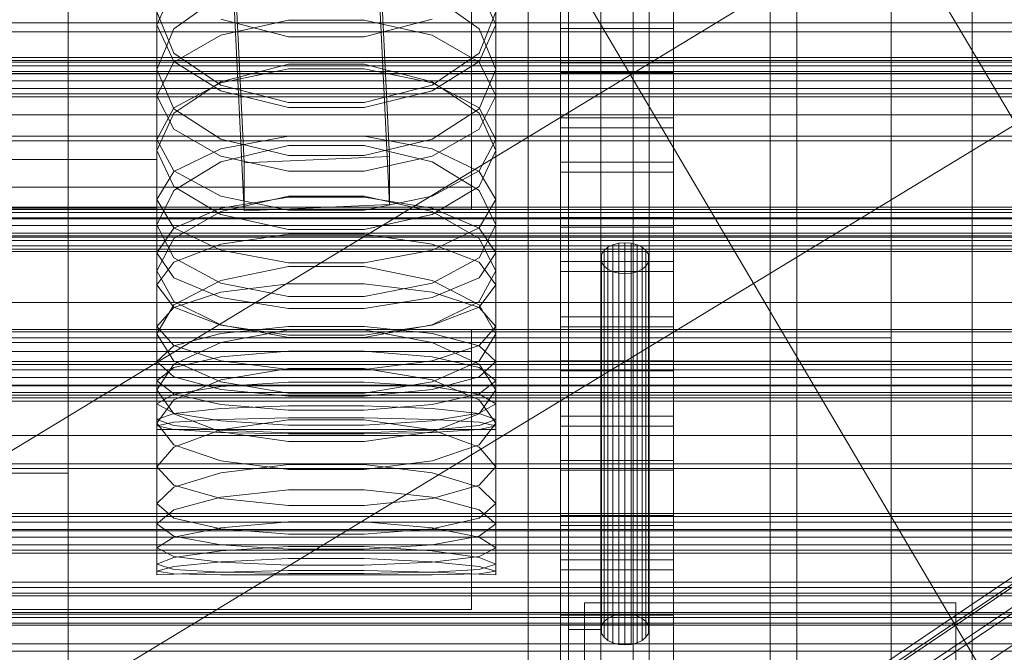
# Model space of a CAD drawing. Header units: millimetres. Extents: x -2233 to 65662, y -50530 to 6847.
# Tile 104 of 256: x 132 to 254, y -34677 to -34598. Entities that reach past the tile are written whole.
import ezdxf

# ---------------------------------------------------------------- set-up
doc = ezdxf.new("R2010")
doc.units = ezdxf.units.MM
for name, color, linetype, lineweight in [('COTAS_O', 1, 'Continuous', 0), ('COTAS_P', 1, 'Continuous', 0), ('frontal_briquetadora', 7, 'Continuous', 0), ('frontal_C01', 7, 'Continuous', 0), ('frontal_C02', 7, 'Continuous', 0), ('frontal_C03', 7, 'Continuous', 0), ('frontal_C04', 7, 'Continuous', 0), ('frontal_mezcladora', 7, 'Continuous', 0), ('frontal_secador', 7, 'Continuous', 0)]:
    doc.layers.add(name, color=color, linetype=linetype, lineweight=lineweight)
doc.dimstyles.new('R19_100', dxfattribs={"dimtxt": 250, "dimasz": 150, "dimexe": 150, "dimexo": 80, "dimgap": 100, "dimtad": 1, "dimtih": 1, "dimtoh": 1, "dimdsep": 46, "dimcen": 0.09, "dimadec": 0, "dimazin": 0, "dimtfac": 1, "dimtdec": 4, "dimtofl": 0, "dimtmove": 0, "dimatfit": 3, "dimfxl": 1, "dimtolj": 1, "dimtzin": 0, "dimarcsym": 0})

# ---------------------------------------------------------------- blocks, each defined once
blk = doc.blocks.new('DIM_R32_40')
at = {"layer": 'COTAS_P'}
for p, q in [((-150, -32200), (550, -32200)), ((550, -32200), (505, -32350)), ((550, -34800), (550, -32200)), ((550, -32200), (595, -32350)), ((550, -34800), (505, -34650)), ((550, -34800), (595, -34650)), ((-150, -34800), (550, -34800))]:
    blk.add_line(p, q, dxfattribs=at)
blk.add_text('2600 P', height=250, rotation=90, dxfattribs=at).set_placement((450, -33500))
blk = doc.blocks.new('DIM_R32_43')
at = {"layer": 'COTAS_O'}
for p, q in [((-650, -34200), (-500, -34155)), ((650, -34200), (500, -34155)), ((-650, -34900), (-650, -34200)), ((-650, -34200), (650, -34200)), ((-650, -34200), (-500, -34245)), ((650, -34200), (500, -34245)), ((650, -34900), (650, -34200))]:
    blk.add_line(p, q, dxfattribs=at)
blk.add_text('1300 O', height=250, dxfattribs=at).set_placement((0, -34100))

msp = doc.modelspace()

# ---------------------------------------------------------------- linework, layer by layer
at = {"layer": 'frontal_briquetadora'}
for p, q in [((210, -34680), (210, -33820)), ((210, -34680), (210, -34260)), ((210, -34680), (210, -34305)), ((200, -34674), (200, -34454.149)), ((204, -34454.149), (204, -34674)), ((210, -34471), (210, -34680)), ((200, -34698), (200, -34478.149)), ((200, -34483.291), (200, -34703.142)), ((200, -34691.652), (200, -34483.291)), ((200, -34489.719), (200, -34698.08)), ((200, -34692.717), (200, -34489.719)), ((200, -34492.29), (200, -34695.288)), ((200, -34492.29), (200, -34689.16)), ((204, -34695.288), (204, -34492.29)), ((208, -34689.16), (208, -34492.29)), ((210, -34496), (210, -34680)), ((200, -34694.302), (200, -34497.432)), ((208, -34497.432), (208, -34694.302)), ((149, -34589.538), (149, -34604.666)), ((191, -34589.538), (191, -34604.666)), ((149, -34599.11), (151.08, -34594.554)), ((156.906, -34595.48), (151.08, -34599.639)), ((188.92, -34599.639), (183.094, -34595.48)), ((188.92, -34594.554), (191, -34599.11)), ((200, -34596.589), (200, -34607.552)), ((151.08, -34602.633), (149, -34597.535)), ((191, -34597.535), (188.92, -34602.634)), ((200, -34596.944), (200, -34607.881)), ((200, -34608.209), (200, -34597.299)), ((149, -34599.11), (149, -34614.698)), ((149, -34599.11), (151.08, -34603.666)), ((165.327, -34600.632), (156.907, -34598.435)), ((165.327, -34598.547), (156.907, -34600.4)), ((174.673, -34598.547), (165.327, -34598.547)), ((183.093, -34598.435), (174.673, -34600.632)), ((183.093, -34600.4), (174.673, -34598.547)), ((188.92, -34603.666), (191, -34599.11)), ((191, -34599.11), (191, -34614.698)), ((151.08, -34599.639), (149, -34604.666)), ((156.907, -34600.4), (151.08, -34603.738)), ((188.92, -34603.738), (183.093, -34600.4)), ((191, -34604.666), (188.92, -34599.639)), ((174.673, -34600.632), (165.327, -34600.632)), ((156.906, -34606.596), (151.08, -34602.633)), ((188.92, -34602.634), (183.094, -34606.596)), ((151.08, -34603.738), (149, -34607.901)), ((151.08, -34603.666), (156.907, -34607.319)), ((165.326, -34603.999), (156.906, -34606.192)), ((174.674, -34603.999), (165.326, -34603.999)), ((183.094, -34606.192), (174.674, -34603.999)), ((183.093, -34607.319), (188.92, -34603.666)), ((191, -34607.901), (188.92, -34603.738)), ((149, -34604.666), (151.08, -34609.515)), ((156.907, -34606.298), (165.327, -34604.564)), ((165.327, -34604.564), (174.673, -34604.564)), ((174.673, -34604.564), (183.093, -34606.298)), ((188.92, -34609.515), (191, -34604.666)), ((156.906, -34606.192), (151.08, -34610.051)), ((151.08, -34609.422), (156.907, -34606.298)), ((183.093, -34606.298), (188.92, -34609.422)), ((188.92, -34610.051), (183.094, -34606.192)), ((165.326, -34608.746), (156.906, -34606.596)), ((156.907, -34607.319), (165.327, -34609.347)), ((174.673, -34609.347), (183.093, -34607.319)), ((183.094, -34606.596), (174.674, -34608.746)), ((200, -34607.552), (200, -34617.661)), ((149, -34607.901), (149, -34623.913)), ((149, -34607.901), (151.08, -34612.065)), ((174.674, -34608.746), (165.326, -34608.746)), ((188.92, -34612.065), (191, -34607.901)), ((191, -34607.901), (191, -34623.913)), ((200, -34607.881), (200, -34617.962)), ((200, -34618.263), (200, -34608.209)), ((149, -34613.318), (151.08, -34609.422)), ((151.08, -34610.051), (149, -34614.698)), ((151.08, -34609.515), (156.906, -34613.274)), ((165.327, -34609.347), (174.673, -34609.347)), ((183.094, -34613.274), (188.92, -34609.515)), ((188.92, -34609.422), (191, -34613.318)), ((191, -34614.698), (188.92, -34610.051)), ((151.08, -34612.065), (156.907, -34615.403)), ((183.093, -34615.403), (188.92, -34612.065)), ((149, -34613.318), (149, -34629.59)), ((151.08, -34617.214), (149, -34613.318)), ((156.906, -34613.274), (165.326, -34615.311)), ((156.907, -34614.479), (165.327, -34612.927)), ((165.327, -34612.927), (174.673, -34612.927)), ((174.673, -34612.927), (183.093, -34614.479)), ((174.674, -34615.311), (183.094, -34613.274)), ((191, -34613.318), (188.92, -34617.214)), ((191, -34613.318), (191, -34629.59)), ((151.08, -34619.163), (149, -34614.698)), ((151.08, -34617.275), (156.907, -34614.479)), ((156.906, -34616.105), (165.326, -34614.083)), ((165.326, -34614.083), (174.674, -34614.083)), ((174.674, -34614.083), (183.094, -34616.105)), ((183.093, -34614.479), (188.92, -34617.275)), ((191, -34614.698), (188.92, -34619.163)), ((151.08, -34619.655), (156.906, -34616.105)), ((156.907, -34615.403), (165.327, -34617.256)), ((165.326, -34615.311), (174.674, -34615.311)), ((174.673, -34617.256), (183.093, -34615.403)), ((183.094, -34616.105), (188.92, -34619.655)), ((149, -34620.762), (151.08, -34617.275)), ((156.907, -34620.338), (151.08, -34617.214)), ((165.327, -34617.256), (174.673, -34617.256)), ((188.92, -34617.214), (183.093, -34620.338)), ((188.92, -34617.275), (191, -34620.762)), ((200, -34617.661), (200, -34626.89)), ((200, -34617.962), (200, -34627.164)), ((200, -34627.437), (200, -34618.263)), ((149, -34623.913), (151.08, -34619.655)), ((156.906, -34622.61), (151.08, -34619.163)), ((188.92, -34619.163), (183.094, -34622.61)), ((188.92, -34619.655), (191, -34623.913)), ((149, -34620.762), (149, -34637.392)), ((149, -34620.762), (151.08, -34624.249)), ((165.326, -34620.353), (156.906, -34622.259)), ((165.327, -34622.072), (156.907, -34620.338)), ((165.327, -34620.476), (156.907, -34621.842)), ((174.674, -34620.353), (165.326, -34620.353)), ((174.673, -34620.476), (165.327, -34620.476)), ((183.093, -34620.338), (174.673, -34622.072)), ((183.093, -34621.842), (174.673, -34620.476)), ((183.094, -34622.259), (174.674, -34620.353)), ((188.92, -34624.249), (191, -34620.762)), ((191, -34620.762), (191, -34637.392)), ((156.907, -34621.842), (151.08, -34624.303)), ((156.906, -34622.259), (151.08, -34625.598)), ((174.673, -34622.072), (165.327, -34622.072)), ((188.92, -34624.303), (183.093, -34621.842)), ((188.92, -34625.598), (183.094, -34622.259)), ((165.326, -34624.472), (156.906, -34622.61)), ((183.094, -34622.61), (174.674, -34624.472)), ((151.08, -34627.982), (149, -34623.913)), ((151.08, -34624.303), (149, -34627.373)), ((151.08, -34624.249), (156.907, -34627.045)), ((174.674, -34624.472), (165.326, -34624.472)), ((183.093, -34627.045), (188.92, -34624.249)), ((191, -34623.913), (188.92, -34627.982)), ((191, -34627.373), (188.92, -34624.303)), ((151.08, -34625.598), (149, -34629.59)), ((156.907, -34626.287), (165.327, -34625.047)), ((165.327, -34625.047), (174.673, -34625.047)), ((174.673, -34625.047), (183.093, -34626.287)), ((191, -34629.59), (188.92, -34625.598)), ((151.08, -34628.522), (156.907, -34626.287)), ((156.907, -34627.045), (165.327, -34628.597)), ((174.673, -34628.597), (183.093, -34627.045)), ((183.093, -34626.287), (188.92, -34628.522)), ((200, -34626.89), (200, -34635.216)), ((200, -34627.164), (200, -34635.461)), ((204.102, -34627.538), (204.402, -34627.073)), ((204.402, -34627.073), (204.879, -34626.674)), ((204.402, -34627.073), (204.402, -34673.036)), ((204.879, -34626.674), (205.5, -34626.367)), ((204.879, -34626.674), (204.879, -34672.636)), ((205.5, -34626.367), (206.224, -34626.175)), ((205.5, -34626.367), (205.5, -34672.33)), ((206.224, -34626.175), (207, -34626.109)), ((206.224, -34626.175), (206.224, -34672.137)), ((207, -34626.109), (207.776, -34626.175)), ((207, -34626.109), (207, -34672.072)), ((207.776, -34626.175), (208.5, -34626.367)), ((207.776, -34626.175), (207.776, -34672.137)), ((208.5, -34626.367), (209.121, -34626.674)), ((208.5, -34626.367), (208.5, -34672.33)), ((209.121, -34626.674), (209.598, -34627.073)), ((209.121, -34626.674), (209.121, -34672.636)), ((209.598, -34627.073), (209.898, -34627.538)), ((209.598, -34627.073), (209.598, -34673.036)), ((149, -34627.373), (149, -34644.321)), ((149, -34627.373), (151.08, -34630.442)), ((156.906, -34631.109), (151.08, -34627.982)), ((188.92, -34627.982), (183.094, -34631.109)), ((188.92, -34630.442), (191, -34627.373)), ((191, -34627.373), (191, -34644.321)), ((200, -34635.706), (200, -34627.437)), ((204, -34628.037), (204.102, -34627.538)), ((204.102, -34628.536), (204, -34628.037)), ((204, -34674), (204, -34628.037)), ((204.102, -34627.538), (204.102, -34673.501)), ((209.898, -34627.538), (210, -34628.037)), ((209.898, -34627.538), (209.898, -34673.501)), ((210, -34628.037), (209.898, -34628.536)), ((210, -34628.037), (210, -34674)), ((149, -34631.309), (151.08, -34628.522)), ((149, -34629.59), (151.08, -34633.39)), ((165.326, -34629.063), (156.906, -34630.791)), ((174.674, -34629.063), (165.326, -34629.063)), ((165.327, -34628.597), (174.673, -34628.597)), ((183.094, -34630.791), (174.674, -34629.063)), ((188.92, -34628.522), (191, -34631.309)), ((188.92, -34633.39), (191, -34629.59)), ((204.402, -34629.002), (204.102, -34628.536)), ((204.102, -34628.536), (204.102, -34674.499)), ((204.879, -34629.401), (204.402, -34629.002)), ((204.402, -34629.002), (204.402, -34674.964)), ((205.5, -34629.707), (204.879, -34629.401)), ((204.879, -34629.401), (204.879, -34675.364)), ((209.121, -34629.401), (208.5, -34629.707)), ((209.598, -34629.002), (209.121, -34629.401)), ((209.121, -34629.401), (209.121, -34675.364)), ((209.898, -34628.536), (209.598, -34629.002)), ((209.598, -34629.002), (209.598, -34674.964)), ((209.898, -34628.536), (209.898, -34674.499)), ((151.08, -34630.442), (156.907, -34632.904)), ((156.906, -34630.791), (151.08, -34633.807)), ((183.093, -34632.904), (188.92, -34630.442)), ((188.92, -34633.807), (183.094, -34630.791)), ((206.224, -34629.9), (205.5, -34629.707)), ((205.5, -34629.707), (205.5, -34675.67)), ((207, -34629.966), (206.224, -34629.9)), ((206.224, -34629.9), (206.224, -34675.863)), ((207.776, -34629.9), (207, -34629.966)), ((207, -34629.966), (207, -34675.928)), ((208.5, -34629.707), (207.776, -34629.9)), ((207.776, -34629.9), (207.776, -34675.863)), ((208.5, -34629.707), (208.5, -34675.67)), ((149, -34631.309), (149, -34648.447)), ((151.08, -34634.097), (149, -34631.309)), ((165.326, -34632.791), (156.906, -34631.109)), ((156.907, -34632.248), (165.327, -34631.199)), ((165.327, -34631.199), (174.673, -34631.199)), ((174.673, -34631.199), (183.093, -34632.248)), ((183.094, -34631.109), (174.674, -34632.791)), ((191, -34631.309), (188.92, -34634.097)), ((191, -34631.309), (191, -34648.447)), ((151.08, -34634.139), (156.907, -34632.248)), ((156.907, -34632.904), (165.327, -34634.27)), ((174.674, -34632.791), (165.326, -34632.791)), ((174.673, -34634.27), (183.093, -34632.904)), ((183.093, -34632.248), (188.92, -34634.139)), ((151.08, -34633.807), (149, -34637.392)), ((149, -34636.498), (151.08, -34634.139)), ((151.08, -34633.39), (156.906, -34636.299)), ((156.907, -34636.332), (151.08, -34634.097)), ((165.327, -34634.27), (174.673, -34634.27)), ((188.92, -34634.097), (183.093, -34636.332)), ((183.094, -34636.299), (188.92, -34633.39)), ((191, -34637.392), (188.92, -34633.807)), ((188.92, -34634.139), (191, -34636.498)), ((200, -34635.216), (200, -34642.617)), ((200, -34635.461), (200, -34642.833)), ((200, -34643.049), (200, -34635.706)), ((149, -34636.498), (149, -34653.884)), ((149, -34636.498), (151.08, -34638.856)), ((156.906, -34636.299), (165.326, -34637.86)), ((156.906, -34638.466), (165.326, -34636.92)), ((165.327, -34637.572), (156.907, -34636.332)), ((165.327, -34636.493), (156.907, -34637.349)), ((165.326, -34636.92), (174.674, -34636.92)), ((174.673, -34636.493), (165.327, -34636.493)), ((183.093, -34636.332), (174.673, -34637.572)), ((183.093, -34637.349), (174.673, -34636.493)), ((174.674, -34637.86), (183.094, -34636.299)), ((174.674, -34636.92), (183.094, -34638.466)), ((188.92, -34638.856), (191, -34636.498)), ((191, -34636.498), (191, -34653.884)), ((151.08, -34640.781), (149, -34637.392)), ((156.907, -34637.349), (151.08, -34638.892)), ((165.326, -34637.86), (174.674, -34637.86)), ((174.673, -34637.572), (165.327, -34637.572)), ((188.92, -34638.892), (183.093, -34637.349)), ((191, -34637.392), (188.92, -34640.781)), ((151.08, -34638.892), (149, -34640.815)), ((151.08, -34641.151), (156.906, -34638.466)), ((151.08, -34638.856), (156.907, -34640.747)), ((183.093, -34640.747), (188.92, -34638.856)), ((183.094, -34638.466), (188.92, -34641.151)), ((191, -34640.815), (188.92, -34638.892)), ((151.08, -34641.573), (156.907, -34640.265)), ((156.907, -34640.265), (165.327, -34639.539)), ((165.327, -34639.539), (174.673, -34639.539)), ((174.673, -34639.539), (183.093, -34640.265)), ((183.093, -34640.265), (188.92, -34641.573)), ((149, -34640.815), (149, -34658.409)), ((149, -34640.815), (151.08, -34642.739)), ((149, -34644.321), (151.08, -34641.151)), ((149, -34643.204), (151.08, -34641.573)), ((156.906, -34643.357), (151.08, -34640.781)), ((165.326, -34641.675), (156.906, -34643.097)), ((156.907, -34640.747), (165.327, -34641.797)), ((174.674, -34641.675), (165.326, -34641.675)), ((165.327, -34641.797), (174.673, -34641.797)), ((174.673, -34641.797), (183.093, -34640.747)), ((183.094, -34643.097), (174.674, -34641.675)), ((188.92, -34640.781), (183.094, -34643.357)), ((188.92, -34642.739), (191, -34640.815)), ((188.92, -34641.151), (191, -34644.321)), ((188.92, -34641.573), (191, -34643.204)), ((191, -34640.815), (191, -34658.409)), ((151.08, -34642.739), (156.907, -34644.281)), ((156.906, -34643.097), (151.08, -34645.558)), ((183.093, -34644.281), (188.92, -34642.739)), ((188.92, -34645.558), (183.094, -34643.097)), ((200, -34642.617), (200, -34649.075)), ((200, -34642.833), (200, -34649.261)), ((200, -34649.447), (200, -34643.049)), ((149, -34643.204), (149, -34660.914)), ((151.08, -34644.835), (149, -34643.204)), ((151.08, -34647.291), (149, -34644.321)), ((151.08, -34644.859), (156.907, -34643.905)), ((165.326, -34644.733), (156.906, -34643.357)), ((156.907, -34643.905), (165.327, -34643.376)), ((156.907, -34644.281), (165.327, -34645.137)), ((165.327, -34643.376), (174.673, -34643.376)), ((174.673, -34643.376), (183.093, -34643.905)), ((174.673, -34645.137), (183.093, -34644.281)), ((183.094, -34643.357), (174.674, -34644.733)), ((183.093, -34643.905), (188.92, -34644.859)), ((191, -34643.204), (188.92, -34644.835)), ((191, -34644.321), (188.92, -34647.291)), ((191, -34643.204), (191, -34660.914)), ((149, -34646.048), (151.08, -34644.859)), ((151.08, -34645.558), (149, -34648.447)), ((156.907, -34646.144), (151.08, -34644.835)), ((174.674, -34644.733), (165.326, -34644.733)), ((165.327, -34645.137), (174.673, -34645.137)), ((188.92, -34644.835), (183.093, -34646.144)), ((188.92, -34644.859), (191, -34646.048)), ((191, -34648.447), (188.92, -34645.558)), ((149, -34646.048), (149, -34663.894)), ((149, -34646.048), (151.08, -34647.238)), ((156.907, -34646.656), (151.08, -34647.254)), ((165.327, -34646.869), (156.907, -34646.144)), ((165.327, -34646.325), (156.907, -34646.656)), ((174.673, -34646.325), (165.327, -34646.325)), ((183.093, -34646.144), (174.673, -34646.869)), ((183.093, -34646.656), (174.673, -34646.325)), ((188.92, -34647.254), (183.093, -34646.656)), ((188.92, -34647.238), (191, -34646.048)), ((191, -34646.048), (191, -34663.894)), ((151.08, -34647.254), (149, -34647.998)), ((149, -34647.998), (149, -34665.938)), ((149, -34647.998), (151.08, -34648.743)), ((151.08, -34647.238), (156.907, -34648.191)), ((156.906, -34649.528), (151.08, -34647.291)), ((151.08, -34648.352), (156.907, -34647.994)), ((156.907, -34647.994), (165.327, -34647.795)), ((174.673, -34646.869), (165.327, -34646.869)), ((165.327, -34647.795), (174.673, -34647.795)), ((174.673, -34647.795), (183.093, -34647.994)), ((183.093, -34648.191), (188.92, -34647.238)), ((183.093, -34647.994), (188.92, -34648.352)), ((188.92, -34647.291), (183.094, -34649.528)), ((191, -34647.998), (188.92, -34647.254)), ((188.92, -34648.743), (191, -34647.998)), ((191, -34647.998), (191, -34665.938)), ((149, -34648.799), (151.08, -34648.352)), ((149, -34648.447), (151.08, -34651.133)), ((149, -34648.799), (149, -34666.778)), ((151.08, -34649.246), (149, -34648.799)), ((151.08, -34648.743), (156.907, -34649.34)), ((165.326, -34648.069), (156.906, -34649.303)), ((156.907, -34648.191), (165.327, -34648.721)), ((174.674, -34648.069), (165.326, -34648.069)), ((165.327, -34648.721), (174.673, -34648.721)), ((174.673, -34648.721), (183.093, -34648.191)), ((183.094, -34649.303), (174.674, -34648.069)), ((183.093, -34649.34), (188.92, -34648.743)), ((188.92, -34648.352), (191, -34648.799)), ((188.92, -34651.133), (191, -34648.447)), ((191, -34648.799), (188.92, -34649.246)), ((191, -34648.799), (191, -34666.778)), ((200, -34649.075), (200, -34654.572)), ((149, -34649.25), (149, -34667.25)), ((149, -34649.25), (151.08, -34649.25)), ((156.907, -34649.605), (151.08, -34649.246)), ((151.08, -34649.25), (156.907, -34649.25)), ((156.906, -34649.303), (151.08, -34651.424)), ((165.326, -34650.715), (156.906, -34649.528)), ((156.907, -34649.25), (165.327, -34649.25)), ((156.907, -34649.34), (165.327, -34649.671)), ((165.327, -34649.804), (156.907, -34649.605)), ((165.327, -34649.25), (174.673, -34649.25)), ((165.327, -34649.671), (174.673, -34649.671)), ((174.673, -34649.804), (165.327, -34649.804)), ((174.673, -34649.25), (183.093, -34649.25)), ((174.673, -34649.671), (183.093, -34649.34)), ((183.093, -34649.605), (174.673, -34649.804)), ((183.094, -34649.528), (174.674, -34650.715)), ((188.92, -34649.246), (183.093, -34649.605)), ((183.093, -34649.25), (188.92, -34649.25)), ((188.92, -34651.424), (183.094, -34649.303)), ((188.92, -34649.25), (191, -34649.25)), ((191, -34649.25), (191, -34667.25)), ((200, -34649.261), (200, -34654.728)), ((200, -34654.883), (200, -34649.447)), ((151.08, -34651.424), (149, -34653.884)), ((151.08, -34651.133), (156.906, -34653.142)), ((174.674, -34650.715), (165.326, -34650.715)), ((183.094, -34653.142), (188.92, -34651.133)), ((191, -34653.884), (188.92, -34651.424)), ((151.08, -34656.141), (149, -34653.884)), ((156.906, -34653.142), (165.326, -34654.2)), ((156.906, -34654.607), (165.326, -34653.565)), ((165.326, -34653.565), (174.674, -34653.565)), ((174.674, -34654.2), (183.094, -34653.142)), ((174.674, -34653.565), (183.094, -34654.607)), ((191, -34653.884), (188.92, -34656.141)), ((151.08, -34656.382), (156.906, -34654.607)), ((165.326, -34654.2), (174.674, -34654.2)), ((183.094, -34654.607), (188.92, -34656.382)), ((200, -34654.572), (200, -34659.095)), ((200, -34654.728), (200, -34659.221)), ((200, -34659.345), (200, -34654.883)), ((149, -34658.409), (151.08, -34656.382)), ((156.906, -34657.802), (151.08, -34656.141)), ((188.92, -34656.141), (183.094, -34657.802)), ((188.92, -34656.382), (191, -34658.409)), ((156.906, -34657.636), (151.08, -34659.178)), ((165.326, -34656.722), (156.906, -34657.636)), ((174.674, -34656.723), (165.326, -34656.722)), ((183.094, -34657.636), (174.674, -34656.723)), ((188.92, -34659.178), (183.094, -34657.636)), ((151.08, -34660.23), (149, -34658.409)), ((165.326, -34658.667), (156.906, -34657.802)), ((174.674, -34658.667), (165.326, -34658.667)), ((183.094, -34657.802), (174.674, -34658.667)), ((191, -34658.409), (188.92, -34660.23)), ((151.08, -34659.178), (149, -34660.914)), ((191, -34660.914), (188.92, -34659.178)), ((200, -34659.095), (200, -34662.632)), ((200, -34659.221), (200, -34662.727)), ((200, -34662.82), (200, -34659.345)), ((149, -34660.914), (151.08, -34662.441)), ((156.906, -34661.54), (151.08, -34660.23)), ((156.906, -34661.41), (151.08, -34662.6)), ((165.326, -34660.692), (156.906, -34661.41)), ((174.674, -34660.692), (165.326, -34660.692)), ((183.094, -34661.41), (174.674, -34660.692)), ((188.92, -34660.23), (183.094, -34661.54)), ((188.92, -34662.6), (183.094, -34661.41)), ((188.92, -34662.441), (191, -34660.914)), ((151.08, -34662.6), (149, -34663.894)), ((151.08, -34662.441), (156.906, -34663.515)), ((165.326, -34662.209), (156.906, -34661.54)), ((174.674, -34662.209), (165.326, -34662.209)), ((183.094, -34661.54), (174.674, -34662.209)), ((183.094, -34663.515), (188.92, -34662.441)), ((191, -34663.894), (188.92, -34662.6)), ((200, -34662.632), (200, -34665.174)), ((156.906, -34663.515), (165.326, -34664.053)), ((156.906, -34664.254), (165.326, -34663.732)), ((165.326, -34663.732), (174.674, -34663.732)), ((174.674, -34664.053), (183.094, -34663.515)), ((174.674, -34663.732), (183.094, -34664.254)), ((200, -34662.727), (200, -34665.237)), ((200, -34665.3), (200, -34662.82)), ((151.08, -34664.979), (149, -34663.894)), ((151.08, -34665.088), (156.906, -34664.254)), ((156.906, -34665.696), (151.08, -34664.979)), ((165.326, -34664.053), (174.674, -34664.053)), ((183.094, -34664.254), (188.92, -34665.088)), ((188.92, -34664.979), (183.094, -34665.696)), ((191, -34663.894), (188.92, -34664.979)), ((149, -34665.938), (151.08, -34665.088)), ((151.08, -34666.577), (149, -34665.938)), ((151.08, -34666.225), (149, -34666.778)), ((156.906, -34665.629), (151.08, -34666.225)), ((165.326, -34665.239), (156.906, -34665.629)), ((165.326, -34666.036), (156.906, -34665.696)), ((174.674, -34665.239), (165.326, -34665.239)), ((174.674, -34666.036), (165.326, -34666.036)), ((183.094, -34665.629), (174.674, -34665.239)), ((183.094, -34665.696), (174.674, -34666.036)), ((188.92, -34666.225), (183.094, -34665.629)), ((188.92, -34665.088), (191, -34665.938)), ((191, -34665.938), (188.92, -34666.577)), ((191, -34666.778), (188.92, -34666.225)), ((200, -34665.174), (200, -34666.715)), ((200, -34665.237), (200, -34666.747)), ((200, -34666.778), (200, -34665.3)), ((149, -34666.778), (151.08, -34667.119)), ((151.08, -34667.144), (149, -34667.25)), ((156.906, -34666.937), (151.08, -34666.577)), ((156.906, -34666.906), (151.08, -34667.144)), ((151.08, -34667.119), (156.906, -34667.24)), ((165.326, -34666.715), (156.906, -34666.906)), ((165.326, -34667.078), (156.906, -34666.937)), ((156.906, -34667.24), (165.326, -34667.248)), ((174.674, -34666.715), (165.326, -34666.715)), ((174.674, -34667.078), (165.326, -34667.078)), ((165.326, -34667.248), (174.674, -34667.248)), ((183.094, -34666.906), (174.674, -34666.715)), ((183.094, -34666.937), (174.674, -34667.078)), ((174.674, -34667.248), (183.094, -34667.24)), ((188.92, -34666.577), (183.094, -34666.937)), ((188.92, -34667.144), (183.094, -34666.906)), ((183.094, -34667.24), (188.92, -34667.119)), ((188.92, -34667.119), (191, -34666.778)), ((191, -34667.25), (188.92, -34667.144)), ((200, -34666.715), (200, -34667.25)), ((200, -34666.747), (200, -34667.25)), ((200, -34667.25), (200, -34666.778)), ((205.5, -34672.33), (204.879, -34672.636)), ((206.224, -34672.137), (205.5, -34672.33)), ((207, -34672.072), (206.224, -34672.137)), ((207.776, -34672.137), (207, -34672.072)), ((208.5, -34672.33), (207.776, -34672.137)), ((209.121, -34672.636), (208.5, -34672.33)), ((204.102, -34673.501), (204, -34674)), ((204.402, -34673.036), (204.102, -34673.501)), ((204.879, -34672.636), (204.402, -34673.036)), ((209.598, -34673.036), (209.121, -34672.636)), ((209.898, -34673.501), (209.598, -34673.036)), ((210, -34674), (209.898, -34673.501)), ((200, -34695.288), (200, -34674)), ((204, -34674), (200, -34674)), ((204, -34674), (204, -34695.288)), ((204, -34674), (204.102, -34674.499)), ((204.102, -34674.499), (204.402, -34674.964)), ((209.598, -34674.964), (209.898, -34674.499)), ((209.898, -34674.499), (210, -34674)), ((204.402, -34674.964), (204.879, -34675.364)), ((204.879, -34675.364), (205.5, -34675.67)), ((205.5, -34675.67), (206.224, -34675.863)), ((206.224, -34675.863), (207, -34675.928)), ((207, -34675.928), (207.776, -34675.863)), ((207.776, -34675.863), (208.5, -34675.67)), ((208.5, -34675.67), (209.121, -34675.364)), ((209.121, -34675.364), (209.598, -34674.964))]:
    msp.add_line(p, q, dxfattribs=at)
at = {"layer": 'frontal_C01'}
for p, q in [((250, -35948.128), (250, -33252.594)), ((250, -33257.389), (250, -35952.922)), ((228.298, -34680.553), (228.298, -34405.548)), ((228.298, -34411.307), (228.298, -34686.312)), ((446.358, -34934.557), (186.358, -34494.557)), ((413.642, -34953.889), (153.642, -34513.889)), ((450, -34604.914), (-450, -34604.914)), ((146.872, -34740.204), (331.181, -34616.335)), ((148.32, -34740.469), (332.629, -34616.599)), ((146.383, -34741.38), (330.692, -34617.511)), ((150.629, -34742.155), (334.938, -34618.286)), ((146.887, -34743.915), (331.197, -34620.046)), ((148.35, -34747.638), (332.659, -34623.769)), ((450, -34627.201), (-450, -34627.201)), ((-450, -34638.491), (450, -34638.491)), ((-311.15, -34668.809), (311.15, -34668.809)), ((-311.15, -34669.514), (311.15, -34669.514)), ((-311.15, -34669.834), (311.15, -34669.834)), ((-311.15, -34671.902), (311.15, -34671.902)), ((-311.15, -34672.52), (311.15, -34672.52)), ((-311.15, -34675.809), (311.15, -34675.809)), ((-311.15, -34676.683), (311.15, -34676.683))]:
    msp.add_line(p, q, dxfattribs=at)
at = {"layer": 'frontal_C02'}
for p, q in [((250, -35767.183), (250, -32921.727)), ((250, -32926.497), (250, -35771.953)), ((228.298, -34746.19), (228.298, -34455.696)), ((228.298, -34461.426), (228.298, -34751.921)), ((174.943, -34556.157), (177.811, -34615.423)), ((159.83, -34616.216), (156.962, -34556.95)), ((177.811, -34621.385), (174.943, -34562.119)), ((159.83, -34622.178), (156.962, -34562.912)), ((149, -34570.382), (149, -34615.818)), ((149, -34621.779), (149, -34576.343)), ((450, -34603.756), (-450, -34603.756)), ((-425, -34610.274), (425, -34610.274)), ((149, -34615.818), (131, -34615.818)), ((149, -34621.779), (149, -34615.818)), ((177.811, -34615.423), (159.83, -34616.216)), ((159.83, -34616.216), (159.83, -34622.178)), ((177.811, -34621.385), (177.811, -34615.423)), ((425, -34621.728), (-425, -34621.728)), ((131, -34621.779), (149, -34621.779)), ((159.83, -34622.178), (177.811, -34621.385)), ((450, -34625.243), (-450, -34625.243)), ((425, -34625.415), (-425, -34625.415)), ((-425, -34636.869), (425, -34636.869)), ((-450, -34637.165), (450, -34637.165))]:
    msp.add_line(p, q, dxfattribs=at)
at = {"layer": 'frontal_C03'}
for p, q in [((-1422.787, -35595.6), (1407.213, -33876.74)), ((-1407.213, -35621.241), (1422.787, -33902.381)), ((1250, -34603.152), (-1250, -34603.152)), ((1250, -34603.538), (-1250, -34603.538)), ((1250, -34604.204), (-1250, -34604.204)), ((-1250, -34605.136), (1250, -34605.136)), ((1250, -34606.078), (-1250, -34606.078)), ((1250, -34607.01), (-1250, -34607.01)), ((1250, -34607.676), (-1250, -34607.676)), ((1250, -34608.062), (-1250, -34608.062)), ((1250, -34621.986), (-1250, -34621.986)), ((1250, -34622.372), (-1250, -34622.372)), ((1250, -34623.038), (-1250, -34623.038)), ((-1250, -34623.97), (1250, -34623.97)), ((1250, -34624.912), (-1250, -34624.912)), ((1250, -34625.844), (-1250, -34625.844)), ((1250, -34626.51), (-1250, -34626.51)), ((1250, -34626.896), (-1250, -34626.896)), ((1250, -34640.819), (-1250, -34640.819)), ((1250, -34641.206), (-1250, -34641.206)), ((1250, -34641.872), (-1250, -34641.872)), ((-1250, -34642.804), (1250, -34642.804)), ((1250, -34643.746), (-1250, -34643.746)), ((1250, -34644.678), (-1250, -34644.678)), ((1250, -34645.344), (-1250, -34645.344)), ((1250, -34645.73), (-1250, -34645.73)), ((1250, -34659.653), (-1250, -34659.653)), ((1250, -34660.04), (-1250, -34660.04)), ((1250, -34660.705), (-1250, -34660.705)), ((-1250, -34661.638), (1250, -34661.638)), ((1250, -34662.579), (-1250, -34662.579)), ((1250, -34663.512), (-1250, -34663.512)), ((1250, -34664.178), (-1250, -34664.178)), ((1250, -34664.564), (-1250, -34664.564))]:
    msp.add_line(p, q, dxfattribs=at)
at = {"layer": 'frontal_C04'}
for p, q in [((225, -34411.606), (225, -35487.488)), ((225, -34417.244), (225, -35493.126)), ((225, -34440.737), (225, -34605.183)), ((225, -35516.618), (225, -34440.737)), ((250, -34605.183), (250, -34440.737)), ((250, -34440.737), (250, -35516.618)), ((225, -34558.198), (225, -35634.08)), ((225, -34563.836), (225, -35639.718)), ((199, -34568.113), (199, -34603.821)), ((213, -34603.821), (213, -34568.113)), ((199, -34610.662), (199, -34574.953)), ((213, -34574.953), (213, -34610.662)), ((199, -34580.426), (199, -34616.134)), ((213, -34616.134), (213, -34580.426)), ((188, -34619.212), (188, -34587.263)), ((199, -34622.974), (199, -34587.266)), ((213, -34587.266), (213, -34622.974)), ((188, -34589.999), (188, -34621.948)), ((199, -34592.738), (199, -34628.447)), ((199, -34599.579), (199, -34592.738)), ((213, -34628.447), (213, -34592.738)), ((213, -34592.738), (213, -34599.579)), ((199, -34599.579), (213, -34599.579)), ((199, -34635.287), (199, -34599.579)), ((213, -34599.579), (213, -34635.287)), ((199, -34603.821), (213, -34603.821)), ((199, -34603.821), (199, -34610.662)), ((213, -34603.821), (213, -34610.662)), ((213, -34605.051), (199, -34605.051)), ((199, -34605.051), (199, -34640.76)), ((199, -34611.892), (199, -34605.051)), ((213, -34640.76), (213, -34605.051)), ((213, -34605.051), (213, -34611.892)), ((225, -34605.183), (250, -34605.183)), ((225, -34605.183), (225, -35681.065)), ((250, -34605.183), (250, -35681.065)), ((213, -34610.662), (199, -34610.662)), ((199, -34611.892), (213, -34611.892)), ((199, -34647.6), (199, -34611.892)), ((213, -34611.892), (213, -34647.6)), ((199, -34616.134), (213, -34616.134)), ((199, -34616.134), (199, -34622.974)), ((213, -34616.134), (213, -34622.974)), ((213, -34617.364), (199, -34617.364)), ((199, -34617.364), (199, -34653.072)), ((199, -34624.204), (199, -34617.364)), ((213, -34653.072), (213, -34617.364)), ((213, -34617.364), (213, -34624.204)), ((-188, -34619.212), (188, -34619.212)), ((188, -34619.212), (188, -34621.948)), ((188, -34621.948), (-188, -34621.948)), ((213, -34622.974), (199, -34622.974)), ((199, -34624.204), (213, -34624.204)), ((199, -34659.913), (199, -34624.204)), ((213, -34624.204), (213, -34659.913)), ((199, -34628.447), (213, -34628.447)), ((199, -34628.447), (199, -34635.287)), ((213, -34628.447), (213, -34635.287)), ((213, -34629.677), (199, -34629.677)), ((199, -34629.677), (199, -34665.385)), ((199, -34636.517), (199, -34629.677)), ((213, -34665.385), (213, -34629.677)), ((213, -34629.677), (213, -34636.517)), ((213, -34635.287), (199, -34635.287)), ((188, -34636.856), (-188, -34636.856)), ((188, -34668.805), (188, -34636.856)), ((188, -34636.856), (188, -34639.592)), ((199, -34636.517), (213, -34636.517)), ((199, -34672.225), (199, -34636.517)), ((213, -34636.517), (213, -34672.225)), ((-188, -34639.592), (188, -34639.592)), ((188, -34639.592), (188, -34671.541)), ((199, -34640.76), (213, -34640.76)), ((199, -34640.76), (199, -34647.6)), ((213, -34640.76), (213, -34647.6)), ((213, -34641.989), (199, -34641.989)), ((199, -34641.989), (199, -34677.698)), ((199, -34648.83), (199, -34641.989)), ((213, -34677.698), (213, -34641.989)), ((213, -34641.989), (213, -34648.83)), ((213, -34647.6), (199, -34647.6)), ((199, -34648.83), (213, -34648.83)), ((199, -34684.538), (199, -34648.83)), ((213, -34648.83), (213, -34684.538)), ((199, -34653.072), (213, -34653.072)), ((199, -34653.072), (199, -34659.913)), ((213, -34653.072), (213, -34659.913)), ((213, -34654.302), (199, -34654.302)), ((199, -34654.302), (199, -34690.01)), ((199, -34661.143), (199, -34654.302)), ((213, -34690.01), (213, -34654.302)), ((213, -34654.302), (213, -34661.143)), ((213, -34659.913), (199, -34659.913)), ((199, -34661.143), (213, -34661.143)), ((199, -34696.851), (199, -34661.143)), ((213, -34661.143), (213, -34696.851)), ((199, -34665.385), (213, -34665.385)), ((199, -34665.385), (199, -34672.225)), ((213, -34665.385), (213, -34672.225)), ((213, -34666.615), (199, -34666.615)), ((199, -34666.615), (199, -34702.323)), ((199, -34673.455), (199, -34666.615)), ((213, -34702.323), (213, -34666.615)), ((213, -34666.615), (213, -34673.455)), ((-188, -34668.805), (188, -34668.805)), ((188, -34668.805), (188, -34671.541)), ((202, -34670.697), (248, -34670.697)), ((202, -35988), (202, -34670.697)), ((248, -35988), (248, -34670.697)), ((188, -34671.541), (-188, -34671.541)), ((213, -34672.225), (199, -34672.225)), ((199, -34673.455), (213, -34673.455)), ((199, -34709.164), (199, -34673.455)), ((213, -34673.455), (213, -34709.164))]:
    msp.add_line(p, q, dxfattribs=at)
at = {"layer": 'frontal_mezcladora'}
for p, q in [((138, -34590), (138, -34654.654)), ((195, -34640.771), (195, -34590)), ((240, -34590), (240, -34637.898)), ((240, -34590), (240, -34640.771)), ((-315, -34600), (315, -34600)), ((-420, -34637.898), (240, -34637.898)), ((240, -34637.898), (240, -34681.107)), ((195, -34640.771), (195, -34686.573)), ((195, -34640.771), (240, -34640.771)), ((240, -34640.771), (240, -34686.573)), ((130, -34654.654), (138, -34654.654)), ((138, -34654.654), (138, -34709.466))]:
    msp.add_line(p, q, dxfattribs=at)
at = {"layer": 'frontal_secador'}
for p, q in [((1360, -34598.859), (-1360, -34598.859)), ((1360, -34605.216), (-1360, -34605.216)), ((1360, -34613.5), (-1360, -34613.5)), ((1250, -34612.924), (-1250, -34612.924)), ((1360, -34623.147), (-1360, -34623.147)), ((-1360, -34633.5), (1360, -34633.5)), ((-1250, -34633.5), (1250, -34633.5)), ((1360, -34643.853), (-1360, -34643.853)), ((-1250, -34645), (1250, -34645)), ((-1400, -34650), (1400, -34650)), ((-1250, -34650), (1250, -34650)), ((1360, -34653.5), (-1360, -34653.5)), ((1250, -34654.076), (-1250, -34654.076)), ((1360, -34661.784), (-1360, -34661.784)), ((1360, -34668.141), (-1360, -34668.141)), ((1360, -34672.137), (-1360, -34672.137)), ((1360, -34673.5), (-1360, -34673.5)), ((1250, -34673.25), (-1250, -34673.25))]:
    msp.add_line(p, q, dxfattribs=at)

# ---------------------------------------------------------------- dimensions: what is measured, and where the dimension line sits
at = {"layer": 'COTAS_O'}
dim = msp.add_aligned_dim(p1=(-650, -34900), p2=(650, -34900), distance=700, text='<> O', dimstyle='R19_100', dxfattribs=at)
dim.commit()
dim.dimension.update_dxf_attribs({"geometry": 'DIM_R32_43', "text_midpoint": (0, -34200)})
at = {"layer": 'COTAS_P'}
dim = msp.add_aligned_dim(p1=(-150, -34800), p2=(-150, -32200), distance=-700, text='<> P', dimstyle='R19_100', dxfattribs=at)
dim.commit()
dim.dimension.update_dxf_attribs({"geometry": 'DIM_R32_40', "text_midpoint": (550, -33500)})

doc.saveas('drawing.dxf')
